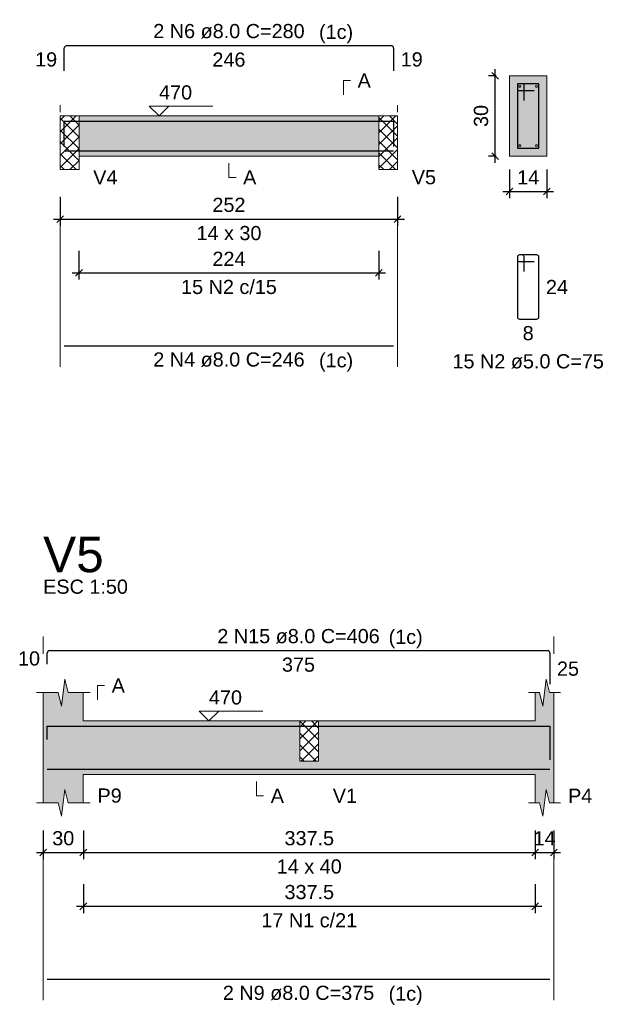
# Model space of a CAD drawing. Header units: millimetres. Extents: x 1434 to 2277, y -793 to -278.
# Tile 85 of 111: x 1846.44 to 1855.08, y -426.78 to -412.07. Entities that reach past the tile are written whole.
import ezdxf

# ---------------------------------------------------------------- set-up
doc = ezdxf.new("R2010")
doc.units = ezdxf.units.MM
doc.linetypes.add('DASHDOT', pattern=[25.4, 12.7, -6.35, 0, -6.35])
for name, color, linetype, lineweight in [('Descrição da armadura', 7, 'Continuous', 5), ('DT-Barras na forma', 1, 'Continuous', 30), ('DT-Barras no corte', 5, 'Continuous', 5), ('DT-Barras rebatidas', 1, 'Continuous', 30), ('DT-Cotas', 9, 'Continuous', 5), ('DT-Forma', 5, 'Continuous', 5), ('DT-Hachura forma vigas', 252, 'Continuous', 5), ('DT-Hachura intersecção vigas', 9, 'Continuous', 5), ('DT-Hachura seção vigas', 252, 'Continuous', 5), ('DT-Pontilhado', 9, 'DASHDOT', 5), ('DT-Textos', 7, 'Continuous', 5), ('DT-Título', 250, 'Continuous', 20), ('Textos armaduras', 7, 'Continuous', 5)]:
    doc.layers.add(name, color=color, linetype=linetype, lineweight=lineweight)
doc.styles.add('ARIAL', font='arial.ttf')
doc.styles.get("Standard").update_dxf_attribs({"font": 'arial.ttf'})
doc.dimstyles.new('UM_25.000000', dxfattribs={"dimtxt": 0.18, "dimasz": 0.1, "dimexe": 0.1, "dimexo": 0.2, "dimgap": 0, "dimtad": 1, "dimtih": 1, "dimtoh": 1, "dimdec": 1, "dimlfac": 25, "dimzin": 0, "dimdsep": 46, "dimtxsty": 'Standard', "dimcen": 0.09, "dimdle": 0.1, "dimadec": 1, "dimazin": 2, "dimtfac": 1, "dimtdec": 4, "dimtofl": 0, "dimtmove": 0, "dimatfit": 3, "dimfxl": 1, "dimtolj": 1, "dimarcsym": 0})
doc.dimstyles.new('UM_50.000000', dxfattribs={"dimtxt": 0.18, "dimasz": 0.1, "dimexe": 0.1, "dimexo": 0.2, "dimgap": 0, "dimtad": 1, "dimtih": 1, "dimtoh": 1, "dimdec": 1, "dimlfac": 50, "dimzin": 0, "dimdsep": 46, "dimtxsty": 'Standard', "dimcen": 0.09, "dimdle": 0.1, "dimadec": 1, "dimazin": 2, "dimtfac": 1, "dimtdec": 4, "dimtofl": 0, "dimtmove": 0, "dimatfit": 3, "dimfxl": 1, "dimtolj": 1, "dimarcsym": 0})
pattern_1 = [(45, (1843.17162, -1409.15824), (-0.088388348, 0.088388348), []), (135, (1843.17162, -1409.15824), (-0.088388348, -0.088388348), [])]

# ---------------------------------------------------------------- blocks, each defined once
blk = doc.blocks.new('_Oblique')
at = {"color": 0, "linetype": 'ByBlock', "lineweight": -2}
blk.add_line((-0.5, -0.5), (0.5, 0.5), dxfattribs=at)
blk = doc.blocks.new('*D1333')
at = {"layer": 'DT-Cotas', "color": 0, "lineweight": -2, "transparency": 16777216}
for p, q in [((1847.047, -414.716), (1847.047, -415.146)), ((1852.087, -414.716), (1852.087, -415.146)), ((1846.947, -415.046), (1852.187, -415.046))]:
    blk.add_line(p, q, dxfattribs=at)
at = {"layer": 'DT-Cotas', "color": 0, "lineweight": -2, "transparency": 16777216, "xscale": 0.1, "yscale": 0.1, "zscale": 0.1, "rotation": 180}
blk.add_blockref('_Oblique', (1847.047, -415.046), dxfattribs=at)
at = {"layer": 'DT-Cotas', "color": 0, "lineweight": -2, "transparency": 16777216, "xscale": 0.1, "yscale": 0.1, "zscale": 0.1}
blk.add_blockref('_Oblique', (1852.087, -415.046), dxfattribs=at)
at = {"layer": 'DT-Cotas', "color": 7, "transparency": 16777216, "insert": (1849.567, -414.834), "char_height": 0.2118, "attachment_point": 5, "rotation": 0.0057, "style": 'ARIAL'}
blk.add_mtext('\\A1;252', dxfattribs=at)
blk = doc.blocks.new('*D1334')
at = {"layer": 'DT-Cotas', "color": 0, "lineweight": -2, "transparency": 16777216}
for p, q in [((1847.327, -415.521), (1847.327, -415.95)), ((1851.807, -415.521), (1851.807, -415.95)), ((1847.227, -415.85), (1851.907, -415.85))]:
    blk.add_line(p, q, dxfattribs=at)
at = {"layer": 'DT-Cotas', "color": 0, "lineweight": -2, "transparency": 16777216, "xscale": 0.1, "yscale": 0.1, "zscale": 0.1, "rotation": 180}
blk.add_blockref('_Oblique', (1847.327, -415.85), dxfattribs=at)
at = {"layer": 'DT-Cotas', "color": 0, "lineweight": -2, "transparency": 16777216, "xscale": 0.1, "yscale": 0.1, "zscale": 0.1}
blk.add_blockref('_Oblique', (1851.807, -415.85), dxfattribs=at)
at = {"layer": 'DT-Cotas', "color": 7, "transparency": 16777216, "insert": (1849.567, -415.639), "char_height": 0.2118, "attachment_point": 5, "rotation": 0.0057, "style": 'ARIAL'}
blk.add_mtext('\\A1;224', dxfattribs=at)
blk = doc.blocks.new('*D1335')
at = {"layer": 'DT-Cotas', "color": 0, "lineweight": -2, "transparency": 16777216}
for p, q in [((1853.557, -412.904), (1853.445, -412.904)), ((1853.545, -414.204), (1853.545, -412.804)), ((1853.557, -414.104), (1853.445, -414.104))]:
    blk.add_line(p, q, dxfattribs=at)
at = {"layer": 'DT-Cotas', "color": 0, "lineweight": -2, "transparency": 16777216, "xscale": 0.1, "yscale": 0.1, "zscale": 0.1}
for p, rotation in [((1853.545, -412.904), 90), ((1853.545, -414.104), 270)]:
    blk.add_blockref('_Oblique', p, dxfattribs=dict(at, rotation=rotation))
at = {"layer": 'DT-Cotas', "color": 7, "transparency": 16777216, "insert": (1853.333, -413.504), "char_height": 0.2118, "attachment_point": 5, "rotation": 90, "style": 'ARIAL'}
blk.add_mtext('\\A1;30', dxfattribs=at)
blk = doc.blocks.new('*D1336')
at = {"layer": 'DT-Cotas', "color": 0, "lineweight": -2, "transparency": 16777216}
for p, q in [((1853.757, -414.304), (1853.757, -414.734)), ((1854.317, -414.304), (1854.317, -414.734)), ((1853.657, -414.634), (1854.417, -414.634))]:
    blk.add_line(p, q, dxfattribs=at)
at = {"layer": 'DT-Cotas', "color": 0, "lineweight": -2, "transparency": 16777216, "xscale": 0.1, "yscale": 0.1, "zscale": 0.1, "rotation": 180}
blk.add_blockref('_Oblique', (1853.757, -414.634), dxfattribs=at)
at = {"layer": 'DT-Cotas', "color": 0, "lineweight": -2, "transparency": 16777216, "xscale": 0.1, "yscale": 0.1, "zscale": 0.1}
blk.add_blockref('_Oblique', (1854.317, -414.634), dxfattribs=at)
at = {"layer": 'DT-Cotas', "color": 7, "transparency": 16777216, "insert": (1854.037, -414.422), "char_height": 0.2118, "attachment_point": 5, "rotation": 0.0057, "style": 'ARIAL'}
blk.add_mtext('\\A1;14', dxfattribs=at)
blk = doc.blocks.new('*D1384')
at = {"layer": 'DT-Cotas', "color": 0, "lineweight": -2, "transparency": 16777216}
for p, q in [((1846.792, -424.182), (1846.792, -424.612)), ((1847.392, -424.182), (1847.392, -424.612)), ((1846.692, -424.512), (1847.492, -424.512))]:
    blk.add_line(p, q, dxfattribs=at)
at = {"layer": 'DT-Cotas', "color": 0, "lineweight": -2, "transparency": 16777216, "xscale": 0.1, "yscale": 0.1, "zscale": 0.1, "rotation": 180}
blk.add_blockref('_Oblique', (1846.792, -424.512), dxfattribs=at)
at = {"layer": 'DT-Cotas', "color": 0, "lineweight": -2, "transparency": 16777216, "xscale": 0.1, "yscale": 0.1, "zscale": 0.1}
blk.add_blockref('_Oblique', (1847.392, -424.512), dxfattribs=at)
at = {"layer": 'DT-Cotas', "color": 7, "transparency": 16777216, "insert": (1847.092, -424.3), "char_height": 0.2118, "attachment_point": 5, "rotation": 0.0057, "style": 'ARIAL'}
blk.add_mtext('\\A1;30', dxfattribs=at)
blk = doc.blocks.new('*D1385')
at = {"layer": 'DT-Cotas', "color": 0, "lineweight": -2, "transparency": 16777216}
for p, q in [((1847.392, -424.182), (1847.392, -424.612)), ((1854.141, -424.182), (1854.141, -424.612)), ((1847.292, -424.512), (1854.241, -424.512))]:
    blk.add_line(p, q, dxfattribs=at)
at = {"layer": 'DT-Cotas', "color": 0, "lineweight": -2, "transparency": 16777216, "xscale": 0.1, "yscale": 0.1, "zscale": 0.1, "rotation": 180}
blk.add_blockref('_Oblique', (1847.392, -424.512), dxfattribs=at)
at = {"layer": 'DT-Cotas', "color": 0, "lineweight": -2, "transparency": 16777216, "xscale": 0.1, "yscale": 0.1, "zscale": 0.1}
blk.add_blockref('_Oblique', (1854.141, -424.512), dxfattribs=at)
at = {"layer": 'DT-Cotas', "color": 7, "transparency": 16777216, "insert": (1850.767, -424.3), "char_height": 0.2118, "attachment_point": 5, "rotation": 0.0057, "style": 'ARIAL'}
blk.add_mtext('\\A1;337.5', dxfattribs=at)
blk = doc.blocks.new('*D1386')
at = {"layer": 'DT-Cotas', "color": 0, "lineweight": -2, "transparency": 16777216}
for p, q in [((1854.141, -424.182), (1854.141, -424.612)), ((1854.421, -424.182), (1854.421, -424.612)), ((1854.041, -424.512), (1854.521, -424.512))]:
    blk.add_line(p, q, dxfattribs=at)
at = {"layer": 'DT-Cotas', "color": 0, "lineweight": -2, "transparency": 16777216, "xscale": 0.1, "yscale": 0.1, "zscale": 0.1, "rotation": 180}
blk.add_blockref('_Oblique', (1854.141, -424.512), dxfattribs=at)
at = {"layer": 'DT-Cotas', "color": 0, "lineweight": -2, "transparency": 16777216, "xscale": 0.1, "yscale": 0.1, "zscale": 0.1}
blk.add_blockref('_Oblique', (1854.421, -424.512), dxfattribs=at)
at = {"layer": 'DT-Cotas', "color": 7, "transparency": 16777216, "insert": (1854.281, -424.3), "char_height": 0.2118, "attachment_point": 5, "rotation": 0.0057, "style": 'ARIAL'}
blk.add_mtext('\\A1;14', dxfattribs=at)
blk = doc.blocks.new('*D1387')
at = {"layer": 'DT-Cotas', "color": 0, "lineweight": -2, "transparency": 16777216}
for p, q in [((1847.392, -424.987), (1847.392, -425.417)), ((1854.141, -424.987), (1854.141, -425.417)), ((1847.292, -425.317), (1854.241, -425.317))]:
    blk.add_line(p, q, dxfattribs=at)
at = {"layer": 'DT-Cotas', "color": 0, "lineweight": -2, "transparency": 16777216, "xscale": 0.1, "yscale": 0.1, "zscale": 0.1, "rotation": 180}
blk.add_blockref('_Oblique', (1847.392, -425.317), dxfattribs=at)
at = {"layer": 'DT-Cotas', "color": 0, "lineweight": -2, "transparency": 16777216, "xscale": 0.1, "yscale": 0.1, "zscale": 0.1}
blk.add_blockref('_Oblique', (1854.141, -425.317), dxfattribs=at)
at = {"layer": 'DT-Cotas', "color": 7, "transparency": 16777216, "insert": (1850.767, -425.105), "char_height": 0.2118, "attachment_point": 5, "rotation": 0.0057, "style": 'ARIAL'}
blk.add_mtext('\\A1;337.5', dxfattribs=at)

msp = doc.modelspace()

# ---------------------------------------------------------------- hatches: boundary and pattern name
at = {"layer": 'DT-Hachura forma vigas', "linetype": 'Continuous'}
for points in [[(1847.3275, -414.1042), (1851.8067, -414.1042), (1851.8067, -413.5042), (1847.3275, -413.5042), (1847.3275, -414.1042)], [(1850.9065, -423.1469), (1850.6265, -423.1469), (1850.6265, -422.5469), (1847.3917, -422.5469), (1847.3917, -422.1233), (1847.1667, -422.1233), (1847.1167, -421.9233), (1847.0667, -422.3233), (1847.0167, -422.1233), (1846.7917, -422.1233), (1846.7917, -422.5469), (1846.7917, -423.3469), (1846.7917, -423.7705), (1847.0167, -423.7705), (1847.0667, -423.9705), (1847.1167, -423.5705), (1847.1667, -423.7705), (1847.3917, -423.7705), (1847.3917, -423.3469), (1850.6265, -423.3469), (1850.9065, -423.3469), (1854.1413, -423.3469), (1854.1413, -423.7705), (1854.2063, -423.7705), (1854.2563, -423.9705), (1854.3063, -423.5705), (1854.3563, -423.7705), (1854.4213, -423.7705), (1854.4213, -423.3469), (1854.4213, -422.5469), (1854.4213, -422.1233), (1854.3563, -422.1233), (1854.3063, -421.9233), (1854.2563, -422.3233), (1854.2063, -422.1233), (1854.1413, -422.1233), (1854.1413, -422.5469), (1850.9065, -422.5469), (1850.9065, -423.1469)]]:
    msp.add_hatch(color=256, dxfattribs=at).paths.add_polyline_path(points)
at = {"layer": 'DT-Hachura intersecção vigas', "linetype": 'Continuous'}
h = msp.add_hatch(dxfattribs=at)
h.set_pattern_fill('ANSI37', color=256, style=0)
h.set_pattern_definition(pattern_1)
h.paths.add_polyline_path([(1847.3275, -414.3042), (1847.3275, -414.1042), (1847.3275, -413.5042), (1847.0475, -413.5042), (1847.0475, -414.1042), (1847.0475, -414.3042), (1847.3275, -414.3042)])
h = msp.add_hatch(dxfattribs=at)
h.set_pattern_fill('ANSI37', color=256, style=0)
h.set_pattern_definition(pattern_1)
h.paths.add_polyline_path([(1852.0867, -414.3042), (1852.0867, -414.1042), (1852.0867, -413.5042), (1851.8067, -413.5042), (1851.8067, -414.1042), (1851.8067, -414.3042), (1852.0867, -414.3042)])
h = msp.add_hatch(dxfattribs=at)
h.set_pattern_fill('ANSI37', color=256, style=0)
h.set_pattern_definition([(45, (1774.6561, -1418.2009), (-0.088388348, 0.088388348), []), (135, (1774.6561, -1418.2009), (-0.088388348, -0.088388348), [])])
h.paths.add_polyline_path([(1850.6265, -423.1469), (1850.9065, -423.1469), (1850.9065, -422.5469), (1850.6265, -422.5469), (1850.6265, -423.1469)])
at = {"layer": 'DT-Hachura seção vigas', "linetype": 'Continuous'}
msp.add_hatch(color=256, dxfattribs=at).paths.add_polyline_path([(1853.7568, -414.1042), (1853.7568, -414.1042), (1854.3168, -414.1042), (1854.3168, -412.9042), (1853.7568, -412.9042), (1853.7568, -414.1042)])

# ---------------------------------------------------------------- linework, layer by layer
at = {"layer": 'DT-Barras na forma'}
for p, q in [((1853.9768, -413.0242), (1853.8768, -413.0242)), ((1853.8768, -413.0242), (1853.8768, -413.9842)), ((1854.1968, -413.0242), (1853.8768, -413.0242)), ((1853.8768, -413.0242), (1853.8768, -413.1242)), ((1853.9768, -413.2742), (1853.9768, -413.0242)), ((1854.1968, -413.9842), (1854.1968, -413.0242)), ((1853.8768, -413.1242), (1854.1268, -413.1242)), ((1853.8768, -413.9842), (1854.1968, -413.9842))]:
    msp.add_line(p, q, dxfattribs=at)
for points in [[(1847.1075, -413.9599), (1847.1075, -413.5822), (1852.0267, -413.5822), (1852.0267, -413.9599)], [(1847.1075, -414.0262), (1852.0267, -414.0262)], [(1846.8517, -422.8249), (1846.8517, -422.6249), (1854.3613, -422.6249), (1854.3613, -423.1285)], [(1846.8517, -423.2689), (1854.3613, -423.2689)]]:
    msp.add_lwpolyline(points, dxfattribs=at)
at = {"layer": 'DT-Barras no corte'}
for centre in [(1853.9128, -413.0602), (1854.1608, -413.0602), (1853.9128, -413.9482), (1854.1608, -413.9482)]:
    msp.add_circle(centre, 0.016, dxfattribs=at)
at = {"layer": 'DT-Barras rebatidas'}
for p, q in [((1847.1075, -412.8303), (1847.1075, -412.4926)), ((1847.1475, -412.4526), (1851.9867, -412.4526)), ((1852.0267, -412.4926), (1852.0267, -412.8303)), ((1853.9468, -415.5809), (1853.9068, -415.5809)), ((1854.1668, -415.5809), (1853.9068, -415.5809)), ((1853.8768, -415.6109), (1853.8768, -416.5109)), ((1853.8768, -415.6109), (1853.8768, -415.6509)), ((1853.9068, -415.6809), (1854.1268, -415.6809)), ((1853.9768, -415.8309), (1853.9768, -415.6109)), ((1854.1968, -416.5109), (1854.1968, -415.6109)), ((1853.9068, -416.5409), (1854.1668, -416.5409)), ((1847.1075, -416.9373), (1852.0267, -416.9373)), ((1846.8517, -421.6953), (1846.8517, -421.5353)), ((1846.8917, -421.4953), (1854.3213, -421.4953)), ((1854.3613, -421.5353), (1854.3613, -421.9989)), ((1846.8517, -426.4035), (1854.3613, -426.4035))]:
    msp.add_line(p, q, dxfattribs=at)
for centre, radius, start, end in [((1847.1475, -412.4926), 0.04, 90, 180), ((1851.9867, -412.4926), 0.04, 0, 90), ((1853.9068, -415.6109), 0.03, 90, 180), ((1853.9068, -415.6109), 0.03, 90, 180), ((1853.9468, -415.6109), 0.03, 0, 90), ((1854.1668, -415.6109), 0.03, 0, 90), ((1853.9068, -415.6509), 0.03, 180, 270), ((1853.9068, -416.5109), 0.03, 180, 270), ((1854.1668, -416.5109), 0.03, 270, 0), ((1846.8917, -421.5353), 0.04, 90, 180), ((1854.3213, -421.5353), 0.04, 0, 90)]:
    msp.add_arc(centre, radius, start, end, dxfattribs=at)
at = {"layer": 'DT-Forma'}
for p, q in [((1854.3168, -412.9042), (1853.7568, -412.9042)), ((1853.7568, -412.9042), (1853.7568, -412.9042)), ((1853.7568, -412.9042), (1853.7568, -414.1042)), ((1854.3168, -414.1042), (1854.3168, -412.9042)), ((1854.3168, -412.9042), (1854.3168, -412.9042)), ((1847.0475, -413.5042), (1847.3275, -413.5042)), ((1847.3275, -413.5042), (1851.8067, -413.5042)), ((1851.8067, -413.5042), (1852.0867, -413.5042)), ((1847.0475, -414.1042), (1847.0475, -414.3042)), ((1847.3275, -414.3042), (1847.3275, -414.1042)), ((1847.3275, -414.1042), (1851.8067, -414.1042)), ((1851.8067, -414.1042), (1851.8067, -414.3042)), ((1852.0867, -414.3042), (1852.0867, -414.1042)), ((1853.7568, -414.1042), (1854.3168, -414.1042)), ((1853.7568, -414.1042), (1853.7568, -414.1042)), ((1854.3168, -414.1042), (1854.3168, -414.1042)), ((1847.0475, -414.3042), (1847.3275, -414.3042)), ((1851.8067, -414.3042), (1852.0867, -414.3042)), ((1847.0667, -422.3233), (1847.1167, -421.9233)), ((1847.1167, -421.9233), (1847.1667, -422.1233)), ((1854.2563, -422.3233), (1854.3063, -421.9233)), ((1854.3063, -421.9233), (1854.3563, -422.1233)), ((1846.6917, -422.1233), (1847.0167, -422.1233)), ((1846.7917, -422.5469), (1846.7917, -422.1233)), ((1847.0167, -422.1233), (1847.0667, -422.3233)), ((1847.1667, -422.1233), (1847.4917, -422.1233)), ((1847.3917, -422.1233), (1847.3917, -422.5469)), ((1854.0413, -422.1233), (1854.2063, -422.1233)), ((1854.1413, -422.5469), (1854.1413, -422.1233)), ((1854.2063, -422.1233), (1854.2563, -422.3233)), ((1854.3563, -422.1233), (1854.5213, -422.1233)), ((1854.4213, -422.1233), (1854.4213, -422.5469)), ((1847.3917, -422.5469), (1850.6265, -422.5469)), ((1850.6265, -422.5469), (1850.9065, -422.5469)), ((1850.9065, -422.5469), (1854.1413, -422.5469)), ((1846.7917, -423.3469), (1846.7917, -423.7705)), ((1847.3917, -423.7705), (1847.3917, -423.3469)), ((1847.3917, -423.3469), (1850.6265, -423.3469)), ((1850.6265, -423.3469), (1850.9065, -423.3469)), ((1850.9065, -423.3469), (1854.1413, -423.3469)), ((1854.1413, -423.3469), (1854.1413, -423.7705)), ((1854.4213, -423.7705), (1854.4213, -423.3469)), ((1847.0667, -423.9705), (1847.1167, -423.5705)), ((1847.1167, -423.5705), (1847.1667, -423.7705)), ((1854.2563, -423.9705), (1854.3063, -423.5705)), ((1854.3063, -423.5705), (1854.3563, -423.7705)), ((1846.6917, -423.7705), (1847.0167, -423.7705)), ((1847.0167, -423.7705), (1847.0667, -423.9705)), ((1847.1667, -423.7705), (1847.4917, -423.7705)), ((1854.0413, -423.7705), (1854.2063, -423.7705)), ((1854.2063, -423.7705), (1854.2563, -423.9705)), ((1854.3563, -423.7705), (1854.5213, -423.7705))]:
    msp.add_line(p, q, dxfattribs=at)
at = {"layer": 'DT-Forma', "linetype": 'Continuous'}
for p, q in [((1847.0475, -414.1042), (1847.0475, -413.5042)), ((1852.0867, -413.5042), (1852.0867, -414.1042)), ((1846.7917, -423.3469), (1846.7917, -422.5469)), ((1854.4213, -422.5469), (1854.4213, -423.3469))]:
    msp.add_line(p, q, dxfattribs=at)
at = {"layer": 'DT-Pontilhado', "ltscale": 0.2}
for p, q in [((1847.0475, -417.255), (1847.0475, -412.2408)), ((1852.0867, -417.255), (1852.0867, -412.2408)), ((1847.3275, -413.5042), (1847.3275, -414.1042)), ((1851.8067, -413.5042), (1851.8067, -414.1042)), ((1846.7917, -426.7212), (1846.7917, -421.2835)), ((1854.4213, -426.7212), (1854.4213, -421.2835)), ((1850.6265, -422.5469), (1850.6265, -423.1469)), ((1850.9065, -422.5469), (1850.9065, -423.1469)), ((1850.6265, -423.1469), (1850.9065, -423.1469))]:
    msp.add_line(p, q, dxfattribs=at)
at = {"layer": 'DT-Textos'}
for points in [[(1851.2772, -413.1865), (1851.2772, -412.9747), (1851.3831, -412.9747)], [(1848.6712, -413.356), (1848.523, -413.5042), (1848.3747, -413.356), (1849.3278, -413.356)], [(1849.5671, -414.2101), (1849.5671, -414.4219), (1849.673, -414.4219)], [(1847.6035, -422.2292), (1847.6035, -422.0174), (1847.7094, -422.0174)], [(1849.4166, -422.3986), (1849.2683, -422.5469), (1849.1201, -422.3986), (1850.0732, -422.3986)], [(1849.9795, -423.4528), (1849.9795, -423.6646), (1850.0854, -423.6646)]]:
    msp.add_lwpolyline(points, dxfattribs=at)

# ---------------------------------------------------------------- texts
at = {"layer": 'Descrição da armadura', "linetype": 'Continuous', "char_height": 0.2118, "attachment_point": 8, "line_spacing_factor": 0.798, "style": 'ARIAL'}
for s, insert, width in [('2 N6 ø8.0 C=280', (1849.5671, -412.3467), 4.534748), ('15 N2 c/15', (1849.5671, -416.1681), 2.869342), ('2 N4 ø8.0 C=246', (1849.5671, -417.255), 4.534748), ('15 N2 ø5.0 C=75', (1854.0368, -417.2822), 4.534748), ('2 N15 ø8.0 C=406', (1850.6065, -421.3894), 4.8647), ('17 N1 c/21', (1850.7665, -425.6343), 2.869342), ('2 N9 ø8.0 C=375', (1850.6065, -426.7212), 4.534748)]:
    msp.add_mtext(s, dxfattribs=dict(at, insert=insert, width=width))
at = {"layer": 'DT-Textos', "char_height": 0.2118, "line_spacing_factor": 0.798, "style": 'ARIAL'}
for s, insert, attachment_point in [('(1c)', (1850.9126, -412.4162), 7), ('A', (1851.489, -413.0806), 7), ('470', (1848.523, -413.2607), 7), ('V4', (1847.5393, -414.5278), 7), ('A', (1849.7789, -414.5278), 7), ('V5', (1852.2985, -414.5278), 7), ('14 x 30', (1849.5671, -415.3632), 8), ('(1c)', (1850.9126, -417.3252), 7), ('ESC 1:50', (1846.7917, -420.6481), 7), ('(1c)', (1851.9521, -421.4589), 7), ('A', (1847.8153, -422.1233), 7), ('470', (1849.2683, -422.3033), 7), ('P9', (1847.6035, -423.7705), 7), ('A', (1850.1913, -423.7705), 7), ('V1', (1851.1183, -423.7705), 7), ('P4', (1854.6331, -423.7705), 7), ('14 x 40', (1850.7665, -424.8295), 8), ('(1c)', (1851.9521, -426.7909), 7)]:
    msp.add_mtext(s, dxfattribs=dict(at, insert=insert, attachment_point=attachment_point))
at = {"layer": 'DT-Título', "insert": (1846.7917, -420.3304), "char_height": 0.5295, "attachment_point": 7, "line_spacing_factor": 0.798, "style": 'ARIAL'}
msp.add_mtext('V5', dxfattribs=at)
at = {"layer": 'Textos armaduras', "linetype": 'Continuous', "char_height": 0.2118, "attachment_point": 7, "line_spacing_factor": 0.798, "style": 'ARIAL'}
for s, insert, width in [('19', (1846.6716, -412.7674), 0.659905), ('246', (1849.3196, -412.7703), 0.989858), ('19', (1852.1326, -412.7674), 0.659905), ('24', (1854.3027, -416.1668), 0.659905), ('8', (1853.9543, -416.8586), 0.329953), ('10', (1846.4159, -421.7212), 0.659905), ('375', (1850.359, -421.813), 0.989858), ('25', (1854.4672, -421.873), 0.659905)]:
    msp.add_mtext(s, dxfattribs=dict(at, insert=insert, width=width))

# ---------------------------------------------------------------- dimensions: what is measured, and where the dimension line sits
at = {"layer": 'DT-Cotas'}
dim = msp.add_linear_dim(base=(1853.545, -412.9042), p1=(1853.7568, -414.1042), p2=(1853.7568, -412.9042), angle=90, dimstyle='UM_25.000000', override={"dimtxt": 0.2118, "dimasz": 0.1, "dimexe": 0.1, "dimexo": 0.2, "dimtad": 1, "dimtih": 0, "dimtoh": 0, "dimdec": 1, "dimlfac": 25, "dimzin": 8, "dimtxsty": 'ARIAL', "dimblk": 'Oblique', "dimblk1": 'Oblique', "dimblk2": 'Oblique', "dimsah": 1, "dimdle": 0.1, "dimse1": 0, "dimse2": 0, "dimclrt": 7, "dimadec": 1, "dimazin": 3, "dimtmove": 2, "dimldrblk": 'Oblique'}, dxfattribs=at)
dim.commit()
dim.dimension.update_dxf_attribs({"geometry": '*D1335', "text_midpoint": (1853.3332, -413.5042), "dimtype": 160, "text_rotation": 90})
for base, p1, p2, dimstyle, override, picture, middle in [((1854.3168, -414.6337), (1853.7568, -414.1042), (1854.3168, -414.1042), 'UM_25.000000', {"dimtxt": 0.2118, "dimasz": 0.1, "dimexe": 0.1, "dimexo": 0.2, "dimtad": 1, "dimtih": 0, "dimtoh": 0, "dimdec": 1, "dimlfac": 25, "dimzin": 8, "dimtxsty": 'ARIAL', "dimblk": 'Oblique', "dimblk1": 'Oblique', "dimblk2": 'Oblique', "dimsah": 1, "dimdle": 0.1, "dimse1": 0, "dimse2": 0, "dimclrt": 7, "dimadec": 1, "dimazin": 3, "dimtmove": 2, "dimldrblk": 'Oblique'}, '*D1336', (1854.0368, -414.4219)), ((1852.0867, -415.0455), (1847.0475, -414.516), (1852.0867, -414.516), 'UM_50.000000', {"dimtxt": 0.2118, "dimasz": 0.1, "dimexe": 0.1, "dimexo": 0.2, "dimtad": 1, "dimtih": 0, "dimtoh": 0, "dimdec": 1, "dimlfac": 50, "dimzin": 8, "dimtxsty": 'ARIAL', "dimblk": 'Oblique', "dimblk1": 'Oblique', "dimblk2": 'Oblique', "dimsah": 1, "dimdle": 0.1, "dimse1": 0, "dimse2": 0, "dimclrt": 7, "dimadec": 1, "dimazin": 3, "dimtmove": 2, "dimldrblk": 'Oblique'}, '*D1333', (1849.5671, -414.8337)), ((1851.8067, -415.8504), (1847.3275, -415.3209), (1851.8067, -415.3209), 'UM_50.000000', {"dimtxt": 0.2118, "dimasz": 0.1, "dimexe": 0.1, "dimexo": 0.2, "dimtad": 1, "dimtih": 0, "dimtoh": 0, "dimdec": 1, "dimlfac": 50, "dimzin": 8, "dimtxsty": 'ARIAL', "dimblk": 'Oblique', "dimblk1": 'Oblique', "dimblk2": 'Oblique', "dimsah": 1, "dimdle": 0.1, "dimse1": 0, "dimse2": 0, "dimclrt": 7, "dimadec": 1, "dimazin": 3, "dimtmove": 2, "dimldrblk": 'Oblique'}, '*D1334', (1849.5671, -415.6386)), ((1847.3917, -424.5118), (1846.7917, -423.9823), (1847.3917, -423.9823), 'UM_50.000000', {"dimtxt": 0.2118, "dimasz": 0.1, "dimexe": 0.1, "dimexo": 0.2, "dimtad": 1, "dimtih": 0, "dimtoh": 0, "dimdec": 1, "dimlfac": 50, "dimzin": 8, "dimtxsty": 'ARIAL', "dimblk": 'Oblique', "dimblk1": 'Oblique', "dimblk2": 'Oblique', "dimsah": 1, "dimdle": 0.1, "dimse1": 0, "dimse2": 0, "dimclrt": 7, "dimadec": 1, "dimazin": 3, "dimtmove": 2, "dimldrblk": 'Oblique'}, '*D1384', (1847.0917, -424.3)), ((1854.1413, -424.5118), (1847.3917, -423.9823), (1854.1413, -423.9823), 'UM_50.000000', {"dimtxt": 0.2118, "dimasz": 0.1, "dimexe": 0.1, "dimexo": 0.2, "dimtad": 1, "dimtih": 0, "dimtoh": 0, "dimdec": 1, "dimlfac": 50, "dimzin": 8, "dimtxsty": 'ARIAL', "dimblk": 'Oblique', "dimblk1": 'Oblique', "dimblk2": 'Oblique', "dimsah": 1, "dimdle": 0.1, "dimse1": 0, "dimse2": 0, "dimclrt": 7, "dimadec": 1, "dimazin": 3, "dimtmove": 2, "dimldrblk": 'Oblique'}, '*D1385', (1850.7665, -424.3)), ((1854.4213, -424.5118), (1854.1413, -423.9823), (1854.4213, -423.9823), 'UM_50.000000', {"dimtxt": 0.2118, "dimasz": 0.1, "dimexe": 0.1, "dimexo": 0.2, "dimtad": 1, "dimtih": 0, "dimtoh": 0, "dimdec": 1, "dimlfac": 50, "dimzin": 8, "dimtxsty": 'ARIAL', "dimblk": 'Oblique', "dimblk1": 'Oblique', "dimblk2": 'Oblique', "dimsah": 1, "dimdle": 0.1, "dimse1": 0, "dimse2": 0, "dimclrt": 7, "dimadec": 1, "dimazin": 3, "dimtmove": 2, "dimldrblk": 'Oblique'}, '*D1386', (1854.2813, -424.3)), ((1854.1413, -425.3166), (1847.3917, -424.7871), (1854.1413, -424.7871), 'UM_50.000000', {"dimtxt": 0.2118, "dimasz": 0.1, "dimexe": 0.1, "dimexo": 0.2, "dimtad": 1, "dimtih": 0, "dimtoh": 0, "dimdec": 1, "dimlfac": 50, "dimzin": 8, "dimtxsty": 'ARIAL', "dimblk": 'Oblique', "dimblk1": 'Oblique', "dimblk2": 'Oblique', "dimsah": 1, "dimdle": 0.1, "dimse1": 0, "dimse2": 0, "dimclrt": 7, "dimadec": 1, "dimazin": 3, "dimtmove": 2, "dimldrblk": 'Oblique'}, '*D1387', (1850.7665, -425.1048))]:
    dim = msp.add_linear_dim(base=base, p1=p1, p2=p2, dimstyle=dimstyle, override=override, dxfattribs=at)
    dim.commit()
    dim.dimension.update_dxf_attribs({"geometry": picture, "text_midpoint": middle, "dimtype": 160, "text_rotation": 0.00573})

doc.saveas('drawing.dxf')
